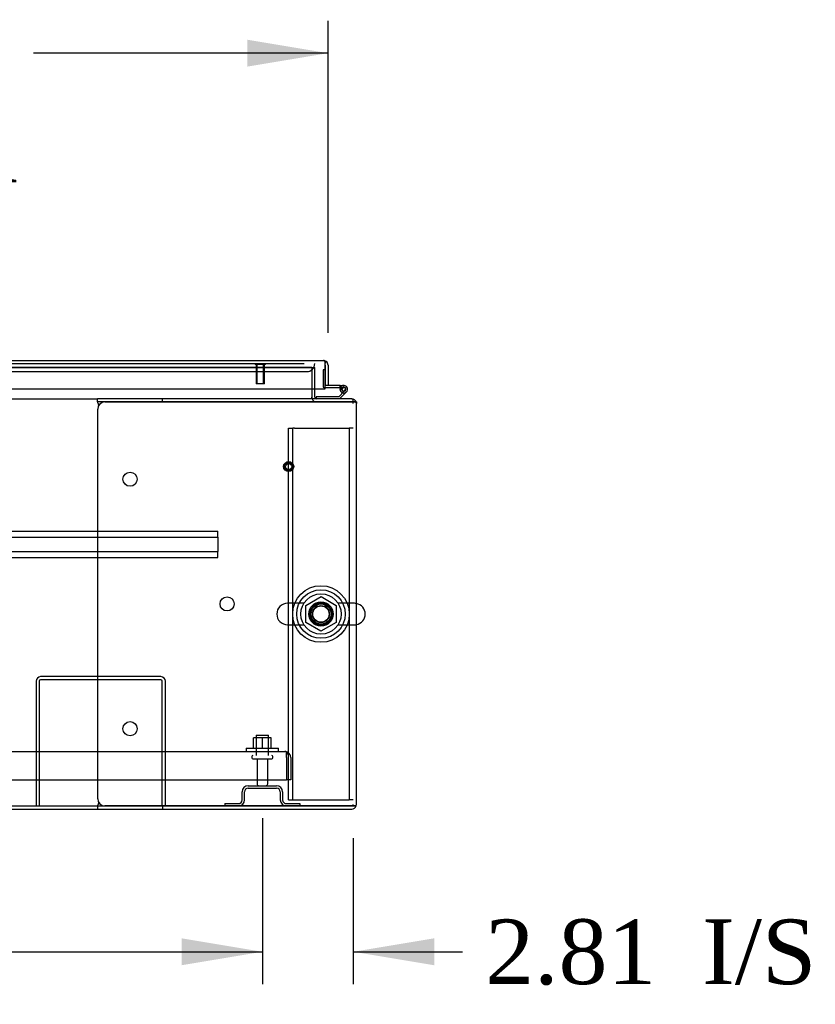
# Model space of a CAD drawing. Header units: inches. Extents: x 2 to 538, y -2 to 358.
# Tile 4 of 38: x 166 to 191, y 35 to 65. Entities that reach past the tile are written whole.
import ezdxf
from ezdxf.enums import TextEntityAlignment as Align
from ezdxf.lldxf.tags import DXFTag

# ---------------------------------------------------------------- set-up
doc = ezdxf.new("R2010")
doc.units = ezdxf.units.IN
doc.header["$MEASUREMENT"] = 0
for name, color, linetype in [('COM43134', 7, 'Continuous'), ('COM50669', 7, 'Continuous'), ('COM50677', 7, 'Continuous'), ('COM52167-15', 7, 'Continuous'), ('COM54746-68', 7, 'Continuous'), ('COM54926', 7, 'Continuous'), ('COM55738-23', 7, 'Continuous'), ('COM70110-2', 7, 'Continuous'), ('COM70218', 7, 'Continuous'), ('COM70220', 7, 'Continuous'), ('COM71188-5', 7, 'Continuous'), ('COM71190-2', 7, 'Continuous'), ('Default', 7, 'Continuous'), ('NTS166105', 7, 'Continuous'), ('NTS18024', 7, 'Continuous'), ('SCS86414', 7, 'Continuous'), ('STD26089', 7, 'Continuous'), ('STD26258', 7, 'Continuous'), ('WAF25059', 7, 'Continuous'), ('WAF25377', 7, 'Continuous'), ('WAM254785', 7, 'Continuous')]:
    doc.layers.add(name, color=color, linetype=linetype)
doc.styles.add('SEACAD_Times_New_Roman', font='times.ttf')
tags = doc.linetypes.add('HIDDEN2', pattern=[0.1875, 0.125, -0.0625]).pattern_tags.tags
tags[6:7] = [DXFTag(74, 4), DXFTag(75, 0), DXFTag(340, '0'), DXFTag(46, 0.0), DXFTag(50, 0.0), DXFTag(44, 0.0), DXFTag(45, 0.0)]
tags[4:5] = [DXFTag(74, 4), DXFTag(75, 0), DXFTag(340, '0'), DXFTag(46, 0.0), DXFTag(50, 0.0), DXFTag(44, 0.0), DXFTag(45, 0.0)]
doc.dimstyles.new('HAMMOND_(STH_-_540x360)', dxfattribs={"dimtxt": 2, "dimasz": 2.5, "dimexe": 1, "dimexo": 1, "dimgap": 0.5, "dimtad": 0, "dimtih": 1, "dimtoh": 1, "dimzin": 0, "dimdsep": 46, "dimtxsty": 'SEACAD_Times_New_Roman', "dimblk1": '_SE_FILLED', "dimblk2": '_SE_FILLED', "dimsah": 1, "dimcen": 1, "dimadec": 0, "dimazin": 0, "dimtfac": 0.8, "dimtofl": 0, "dimtmove": 0, "dimatfit": 3, "dimfxl": 0, "dimtolj": 1, "dimtzin": 0, "dimarcsym": 0})

# ---------------------------------------------------------------- blocks, each defined once
blk = doc.blocks.new('SE1')
at = {"layer": 'COM43134', "color": 7, "linetype": 'HIDDEN2'}
for p, q in [((118.539, 42.805), (174.169, 42.805)), ((174.169, 42.805), (174.169, 42.805)), ((174.169, 42.805), (174.169, 42.805)), ((174.169, 42.805), (174.169, 42.805)), ((174.229, 42.62), (174.229, 42.769)), ((174.229, 42.702), (174.278, 42.769)), ((174.229, 42.62), (174.229, 42.702)), ((174.229, 42.62), (174.229, 41.93)), ((174.229, 42.62), (174.229, 42.62)), ((174.229, 42.62), (174.229, 41.93)), ((174.354, 42.62), (174.354, 41.93)), ((118.479, 41.93), (174.229, 41.93)), ((174.354, 41.93), (174.229, 41.93))]:
    blk.add_line(p, q, dxfattribs=at)
for start, end in [(89.9411, 90), (53.806, 89.8792), (0, 53.806)]:
    blk.add_arc((174.169, 42.62), 0.185, start, end, dxfattribs=at)
blk.add_open_spline([(174.229, 42.769), (174.219, 42.78), (174.209, 42.789), (174.194, 42.799), (174.189, 42.801), (174.179, 42.804), (174.174, 42.805), (174.169, 42.805)], degree=3, knots=[0, 0, 0, 0, 0.5, 0.5, 0.75, 0.75, 1, 1, 1, 1], dxfattribs=at)
at = {"layer": 'COM50669', "color": 7, "linetype": 'HIDDEN2'}
for p, q in [((170.336, 45.118), (166.622, 45.118)), ((166.479, 44.975), (166.479, 41.118)), ((166.574, 44.975), (166.574, 41.118)), ((170.336, 45.023), (166.622, 45.023)), ((170.384, 41.118), (170.384, 44.975)), ((170.479, 41.118), (170.479, 44.975))]:
    blk.add_line(p, q, dxfattribs=at)
for centre, radius, start, end in [((166.622, 44.975), 0.143, 90, 180), ((170.336, 44.975), 0.143, 0, 90), ((166.622, 44.975), 0.048, 90, 180), ((170.336, 44.975), 0.048, 0, 90)]:
    blk.add_arc(centre, radius, start, end, dxfattribs=at)
at = {"layer": 'COM50677', "color": 7, "linetype": 'HIDDEN2'}
for p, q in [((174.29, 52.805), (174.415, 52.805)), ((174.29, 41.305), (174.29, 52.805)), ((174.415, 41.305), (174.415, 52.805)), ((174.475, 52.805), (174.415, 52.805)), ((174.475, 52.805), (176.105, 52.805)), ((176.105, 52.805), (176.165, 52.805)), ((176.165, 52.805), (176.165, 41.305)), ((176.29, 52.805), (176.165, 52.805)), ((174.29, 41.305), (174.415, 41.305)), ((174.415, 41.305), (174.475, 41.305)), ((174.475, 41.305), (176.105, 41.305)), ((176.105, 41.305), (176.165, 41.305)), ((176.29, 41.305), (176.165, 41.305))]:
    blk.add_line(p, q, dxfattribs=at)
blk.add_circle((175.29, 47.055), 0.375, dxfattribs=at)
at = {"layer": 'COM52167-15', "color": 7, "linetype": 'Continuous'}
for p, q in [((147.653, 54.898), (175.367, 54.898)), ((175.367, 54.898), (175.367, 54.898)), ((175.368, 54.898), (175.367, 54.898)), ((175.367, 54.898), (175.367, 54.898)), ((175.415, 54.755), (175.415, 54.868)), ((175.415, 54.817), (175.454, 54.868)), ((175.415, 54.755), (175.415, 54.817)), ((175.415, 54.023), (175.415, 54.755)), ((175.415, 54.755), (175.415, 54.755)), ((175.415, 54.755), (175.415, 54.128)), ((175.51, 54.755), (175.51, 54.128)), ((147.605, 54.023), (175.415, 54.023)), ((175.51, 54.128), (175.415, 54.128))]:
    blk.add_line(p, q, dxfattribs=at)
for start, end in [(89.9238, 90), (52.4964, 89.8439), (0, 52.4964)]:
    blk.add_arc((175.367, 54.755), 0.143, start, end, dxfattribs=at)
blk.add_open_spline([(175.415, 54.868), (175.407, 54.878), (175.399, 54.885), (175.387, 54.893), (175.383, 54.894), (175.375, 54.897), (175.371, 54.898), (175.367, 54.898)], degree=3, knots=[0, 0, 0, 0, 0.5, 0.5, 0.75, 0.75, 1, 1, 1, 1], dxfattribs=at)
at = {"layer": 'COM54746-68', "color": 7, "linetype": 'HIDDEN2'}
for p, q in [((175.353, 54.613), (175.353, 54.089)), ((175.415, 54.613), (175.353, 54.613)), ((175.378, 54.064), (175.415, 54.064)), ((175.94, 54.014), (175.879, 54.019)), ((175.892, 54.064), (175.995, 54.064)), ((175.933, 54.009), (175.94, 54.009)), ((176.031, 53.967), (176.01, 53.946)), ((175.143, 53.712), (175.143, 53.711))]:
    blk.add_line(p, q, dxfattribs=at)
at = {"layer": 'COM54746-68', "color": 7, "linetype": 'Continuous'}
for p, q in [((175.415, 54.613), (175.415, 54.613)), ((175.415, 54.126), (175.415, 54.128)), ((175.879, 54.126), (175.415, 54.126)), ((175.415, 54.064), (175.879, 54.064)), ((176.01, 53.946), (175.837, 53.773)), ((175.863, 53.711), (176.074, 53.922)), ((175.878, 54.009), (175.933, 54.009)), ((175.879, 54.064), (175.879, 54.126)), ((175.879, 54.126), (175.995, 54.126)), ((175.879, 54.064), (175.892, 54.064)), ((175.933, 54.021), (175.933, 53.996)), ((176.008, 54.071), (175.983, 54.071)), ((175.983, 53.946), (176.008, 53.946)), ((176.058, 53.996), (176.058, 54.021)), ((175.143, 53.773), (175.143, 53.712)), ((175.837, 53.773), (175.143, 53.773))]:
    blk.add_line(p, q, dxfattribs=at)
at = {"layer": 'COM54746-68', "color": 7, "linetype": 'HIDDEN2'}
for centre, radius, start, end in [((175.378, 54.089), 0.025, 180, 270), ((175.995, 54.009), 0.055, 311.1959, 180), ((175.995, 54.009), 0.055, 180, 311.1959), ((175.995, 54.009), 0.117, 252.9726, 312.392)]:
    blk.add_arc(centre, radius, start, end, dxfattribs=at)
at = {"layer": 'COM54746-68', "color": 7, "linetype": 'Continuous'}
for centre, radius, start, end in [((175.995, 54.009), 0.117, 312.392, 180), ((175.995, 54.009), 0.117, 180, 252.9726), ((175.983, 54.021), 0.05, 90, 180), ((175.983, 53.996), 0.05, 180, 270), ((176.008, 54.021), 0.05, 0, 90), ((176.008, 53.996), 0.05, 270, 0)]:
    blk.add_arc(centre, radius, start, end, dxfattribs=at)
at = {"layer": 'COM54926', "color": 7, "linetype": 'Continuous'}
for p, q in [((168.385, 53.616), (168.385, 53.711)), ((170.385, 53.711), (168.385, 53.711)), ((168.385, 53.616), (168.385, 53.606)), ((170.385, 53.616), (168.385, 53.616)), ((168.606, 53.616), (176.242, 53.616)), ((170.385, 53.616), (170.385, 53.711)), ((176.242, 53.711), (170.385, 53.711)), ((176.242, 53.616), (170.385, 53.616)), ((176.377, 53.616), (176.242, 53.616)), ((176.242, 53.616), (176.242, 53.616)), ((176.242, 53.616), (176.377, 53.616)), ((168.386, 41.338), (168.386, 53.396)), ((168.396, 53.568), (168.41, 53.495)), ((176.385, 41.166), (176.385, 53.568)), ((168.385, 41.128), (168.385, 41.118)), ((168.41, 41.238), (168.396, 41.166)), ((168.385, 41.118), (168.385, 41.023)), ((168.385, 41.118), (170.385, 41.118)), ((168.385, 41.023), (170.385, 41.023)), ((176.242, 41.118), (168.606, 41.118)), ((170.385, 41.118), (170.385, 41.023)), ((170.385, 41.118), (176.242, 41.118)), ((170.385, 41.023), (176.242, 41.023)), ((176.377, 41.118), (176.242, 41.118)), ((176.242, 41.118), (176.242, 41.118)), ((176.242, 41.118), (176.377, 41.118))]:
    blk.add_line(p, q, dxfattribs=at)
for centre in [(169.386, 51.226), (172.386, 47.367), (169.386, 43.508)]:
    blk.add_circle(centre, 0.218, dxfattribs=at)
for centre, radius, start, end in [((168.606, 53.396), 0.22, 90, 180), ((176.242, 53.568), 0.143, 19.6129, 90), ((176.242, 53.568), 0.143, 0, 19.6129), ((168.078, 53.498), 0.326, 12.3258, 19.284), ((168.078, 41.235), 0.326, 340.716, 347.6742), ((168.606, 41.338), 0.22, 180, 270), ((176.242, 41.166), 0.143, 340.3871, 0), ((176.242, 41.166), 0.143, 270, 340.3871)]:
    blk.add_arc(centre, radius, start, end, dxfattribs=at)
for centre, start_param, end_param in [((176.242, 53.568), 3.141593, 3.483903), ((176.242, 41.166), 2.799282, 3.141593)]:
    blk.add_ellipse(centre, major_axis=(-0.143, 0), ratio=0.99836, start_param=start_param, end_param=end_param, dxfattribs=at)
at = {"layer": 'COM55738-23', "color": 7, "linetype": 'HIDDEN2'}
for p, q in [((173.041, 41.743), (173.916, 41.743)), ((172.854, 41.305), (172.854, 41.555)), ((172.926, 41.305), (172.926, 41.555)), ((173.041, 41.671), (173.916, 41.671)), ((174.032, 41.555), (174.032, 41.305)), ((174.104, 41.555), (174.104, 41.305)), ((172.316, 41.19), (172.738, 41.19)), ((172.316, 41.19), (172.316, 41.118)), ((174.219, 41.19), (174.641, 41.19)), ((174.641, 41.19), (174.641, 41.118))]:
    blk.add_line(p, q, dxfattribs=at)
for centre, radius, start, end in [((173.041, 41.555), 0.188, 90, 180), ((173.916, 41.555), 0.188, 0, 90), ((173.041, 41.555), 0.116, 90, 180), ((173.916, 41.555), 0.116, 0, 90), ((172.738, 41.305), 0.187, 270, 0), ((172.738, 41.305), 0.116, 270, 0), ((174.219, 41.305), 0.188, 180, 270), ((174.219, 41.305), 0.116, 180, 270)]:
    blk.add_arc(centre, radius, start, end, dxfattribs=at)
at = {"layer": 'COM70110-2', "color": 7, "linetype": 'HIDDEN2'}
for q in [(147.971, 54.679), (175.01, 54.678)]:
    blk.add_line((175.01, 54.679), q, dxfattribs=at)
blk.add_circle((175.29, 47.055), 0.344, dxfattribs=at)
at = {"layer": 'COM70218', "color": 7, "linetype": 'HIDDEN2'}
for p, q in [((120.604, 49.616), (172.104, 49.616)), ((120.604, 49.428), (172.104, 49.428)), ((172.104, 49.573), (172.104, 49.616)), ((172.104, 49.471), (172.104, 49.573)), ((172.104, 49.428), (172.104, 49.471)), ((172.104, 49.428), (172.104, 48.991)), ((120.604, 48.991), (172.104, 48.991)), ((120.604, 48.803), (172.104, 48.803)), ((172.104, 48.948), (172.104, 48.991)), ((172.104, 48.846), (172.104, 48.948)), ((172.104, 48.803), (172.104, 48.846))]:
    blk.add_line(p, q, dxfattribs=at)
at = {"layer": 'COM70220', "color": 7, "linetype": 'HIDDEN2'}
for p, q in [((148.421, 54.803), (174.599, 54.803)), ((148.421, 54.553), (174.599, 54.553)), ((174.599, 54.803), (174.767, 54.803)), ((174.599, 54.553), (174.849, 54.553))]:
    blk.add_line(p, q, dxfattribs=at)
blk.add_arc((174.849, 54.803), 0.25, 270, 0, dxfattribs=at)
at = {"layer": 'COM71188-5', "color": 7, "linetype": 'HIDDEN2'}
for p, q in [((175.01, 54.678), (175.105, 54.678)), ((175.105, 54.023), (175.105, 54.678)), ((176.385, 53.616), (176.377, 53.616))]:
    blk.add_line(p, q, dxfattribs=at)
at = {"layer": 'COM71188-5', "color": 7, "linetype": 'Continuous'}
for p, q in [((175.105, 53.759), (175.105, 54.023)), ((176.385, 53.616), (176.385, 53.568)), ((124.322, 41.023), (168.385, 41.023))]:
    blk.add_line(p, q, dxfattribs=at)
for radius, end in [(0.143, 199.6129), (0.048, 270)]:
    blk.add_arc((175.153, 53.759), radius, 180, end, dxfattribs=at)
at = {"layer": 'COM71188-5', "color": 7, "linetype": 'HIDDEN2'}
blk.add_arc((175.153, 53.759), 0.143, 199.6129, 270, dxfattribs=at)
at = {"layer": 'COM71190-2', "color": 7, "linetype": 'HIDDEN2'}
for p, q in [((147.971, 54.678), (175.01, 54.678)), ((175.01, 54.678), (175.01, 54.023)), ((176.242, 53.711), (176.29, 53.711)), ((176.29, 53.568), (176.29, 53.702)), ((176.29, 41.118), (176.29, 41.166))]:
    blk.add_line(p, q, dxfattribs=at)
at = {"layer": 'COM71190-2', "color": 7, "linetype": 'Continuous'}
for p, q in [((175.01, 54.023), (175.01, 53.759)), ((124.322, 53.711), (168.385, 53.711)), ((175.01, 53.711), (175.01, 53.759)), ((176.29, 53.702), (176.29, 53.711)), ((124.322, 41.118), (168.385, 41.118))]:
    blk.add_line(p, q, dxfattribs=at)
at = {"layer": 'NTS166105', "color": 7, "linetype": 'HIDDEN2'}
for p, q in [((173.478, 43.221), (173.203, 43.221)), ((173.203, 42.901), (173.203, 43.221)), ((173.753, 43.221), (173.478, 43.221)), ((173.478, 42.901), (173.478, 43.221)), ((173.753, 42.901), (173.753, 43.221))]:
    blk.add_line(p, q, dxfattribs=at)
at = {"layer": 'NTS18024', "color": 7, "linetype": 'HIDDEN2'}
for p, q in [((174.825, 47.318), (175.295, 47.593)), ((175.295, 47.593), (175.755, 47.318)), ((174.825, 46.792), (174.825, 47.318)), ((175.755, 47.318), (175.755, 46.792)), ((175.29, 46.52), (174.825, 46.792)), ((175.755, 46.792), (175.29, 46.52))]:
    blk.add_line(p, q, dxfattribs=at)
blk.add_circle((175.29, 47.055), 0.263, dxfattribs=at)
at = {"layer": 'SCS86414', "color": 7, "linetype": 'HIDDEN2'}
for p, q in [((174.76, 47.387), (174.255, 47.387)), ((176.326, 47.387), (175.82, 47.387)), ((174.255, 46.724), (174.76, 46.724)), ((175.82, 46.724), (176.326, 46.724))]:
    blk.add_line(p, q, dxfattribs=at)
for radius in [0.625, 0.312, 0.252]:
    blk.add_circle((175.29, 47.055), radius, dxfattribs=at)
for centre, start, end in [((174.255, 47.055), 90, 270), ((176.326, 47.055), 79.6868, 90), ((176.326, 47.055), 270, 280.3132)]:
    blk.add_arc(centre, 0.331, start, end, dxfattribs=at)
at = {"layer": 'SCS86414', "color": 7, "linetype": 'Continuous'}
blk.add_arc((176.326, 47.055), 0.331, 280.3132, 79.6868, dxfattribs=at)
at = {"layer": 'STD26089', "color": 7, "linetype": 'HIDDEN2'}
for p, q in [((173.291, 43.305), (173.666, 43.305)), ((173.291, 43.305), (173.291, 42.68)), ((173.666, 42.68), (173.666, 43.305)), ((173.154, 42.65), (173.154, 42.61)), ((173.804, 42.61), (173.804, 42.65)), ((173.184, 42.58), (173.774, 42.58)), ((173.313, 42.58), (173.313, 41.803)), ((173.645, 41.803), (173.645, 42.58))]:
    blk.add_line(p, q, dxfattribs=at)
for centre, radius, start, end in [((173.184, 42.65), 0.03, 90, 180), ((173.774, 42.65), 0.03, 0, 90), ((173.184, 42.61), 0.03, 180, 270), ((173.774, 42.61), 0.03, 270, 0), ((173.373, 41.803), 0.06, 180, 270), ((173.585, 41.803), 0.06, 270, 0)]:
    blk.add_arc(centre, radius, start, end, dxfattribs=at)
at = {"layer": 'STD26258', "color": 7, "linetype": 'HIDDEN2'}
for p, q in [((173.259, 54.803), (173.259, 54.771)), ((173.571, 54.771), (173.259, 54.771)), ((173.29, 54.771), (173.29, 54.178)), ((173.321, 54.178), (173.321, 54.771)), ((173.51, 54.178), (173.51, 54.771)), ((173.54, 54.178), (173.54, 54.771)), ((173.571, 54.771), (173.571, 54.803)), ((173.54, 54.178), (173.29, 54.178))]:
    blk.add_line(p, q, dxfattribs=at)
for radius in [0.156, 0.125, 0.0944]:
    blk.add_circle((174.29, 51.616), radius, dxfattribs=at)
at = {"layer": 'WAF25059', "color": 7, "linetype": 'HIDDEN2'}
for p, q in [((172.979, 42.901), (173.979, 42.901)), ((172.979, 42.901), (172.979, 42.805)), ((173.979, 42.805), (173.979, 42.901))]:
    blk.add_line(p, q, dxfattribs=at)
at = {"layer": 'WAF25377', "color": 7, "linetype": 'HIDDEN2'}
for radius in [0.875, 0.34]:
    blk.add_circle((175.29, 47.055), radius, dxfattribs=at)
at = {"layer": 'WAM254785', "color": 7, "linetype": 'HIDDEN2'}
for radius in [0.75, 0.312]:
    blk.add_circle((175.29, 47.055), radius, dxfattribs=at)
blk = doc.blocks.new('DMBLK3452')
at = {"layer": 'Default', "linetype": 'Continuous'}
for points in [[(150.01, 64.822), (147.51, 64.405), (150.01, 63.988)], [(173.01, 64.822), (173.01, 63.988), (175.51, 64.405)]]:
    blk.add_hatch(color=7, dxfattribs=at).paths.add_polyline_path(points)
at = {"layer": 'Default', "color": 7, "linetype": 'Continuous'}
for p, q in [((147.51, 55.755), (147.51, 65.405)), ((175.51, 55.755), (175.51, 65.405)), ((156.616, 64.405), (147.51, 64.405)), ((175.51, 64.405), (166.405, 64.405))]:
    blk.add_line(p, q, dxfattribs=at)
at = {"layer": 'Default', "color": 7, "linetype": 'Continuous', "style": 'SEACAD_Times_New_Roman'}
for s, p in [('28.00', (158.098, 65.405)), ('DOOR', (157.316, 62.405)), ('TYP', (158.714, 59.405))]:
    blk.add_text(s, height=2, dxfattribs=at).set_placement(p, align=Align.TOP_LEFT)
blk = doc.blocks.new('_SE_FILLED')
at = {"color": 0}
blk.add_line((0, 0), (-1, 0), dxfattribs=at)
blk.add_solid([(0, 0), (-1, -0.1665), (-1, 0.1665), (0, 0)], dxfattribs=at)
blk = doc.blocks.new('DMBLK3458')
at = {"layer": 'Default', "linetype": 'Continuous'}
for points in [[(148.854, 36.19), (148.854, 37.024), (146.354, 36.607)], [(170.979, 36.19), (173.479, 36.607), (170.979, 37.024)]]:
    blk.add_hatch(color=7, dxfattribs=at).paths.add_polyline_path(points)
at = {"layer": 'Default', "color": 7, "linetype": 'Continuous'}
for p, q in [((146.354, 41.58), (146.354, 35.607)), ((173.479, 40.671), (173.479, 35.607)), ((146.354, 36.607), (155.804, 36.607)), ((164.029, 36.607), (173.479, 36.607))]:
    blk.add_line(p, q, dxfattribs=at)
at = {"layer": 'Default', "color": 7, "linetype": 'Continuous', "style": 'SEACAD_Times_New_Roman'}
blk.add_text('27.13', height=2, dxfattribs=at).set_placement((156.504, 37.607), align=Align.TOP_LEFT)
blk = doc.blocks.new('DMBLK3459')
at = {"layer": 'Default', "linetype": 'Continuous'}
for points in [[(170.979, 36.19), (173.479, 36.607), (170.979, 37.024)], [(178.79, 36.19), (178.79, 37.024), (176.29, 36.607)]]:
    blk.add_hatch(color=7, dxfattribs=at).paths.add_polyline_path(points)
at = {"layer": 'Default', "color": 7, "linetype": 'Continuous'}
for p, q in [((173.479, 40.743), (173.479, 35.607)), ((176.29, 40.118), (176.29, 35.607)), ((168.479, 36.607), (173.479, 36.607)), ((176.29, 36.607), (178.671, 36.607)), ((178.671, 36.607), (179.671, 36.607))]:
    blk.add_line(p, q, dxfattribs=at)
at = {"layer": 'Default', "color": 7, "linetype": 'Continuous', "style": 'SEACAD_Times_New_Roman'}
for s, p in [('I/S', (187.08, 37.607)), ('2.81', (180.371, 37.607))]:
    blk.add_text(s, height=2, dxfattribs=at).set_placement(p, align=Align.TOP_LEFT)

msp = doc.modelspace()

# ---------------------------------------------------------------- block references
at = {"layer": 'Default'}
msp.add_blockref('SE1', (0, 0), dxfattribs=at)

# ---------------------------------------------------------------- dimensions: what is measured, and where the dimension line sits
at = {"layer": 'Default', "color": 7, "linetype": 'Continuous'}
for base, p1, p2, text, picture, middle in [((147.51, 64.405), (175.51, 54.755), (147.51, 54.755), '\\A1;<>\\PDOOR\\XTYP', 'DMBLK3452', (161.51, 64.405)), ((173.479, 36.6069), (146.3537, 42.5797), (173.479, 41.6707), '\\A1;<>', 'DMBLK3458', (159.9163, 36.6069))]:
    dim = msp.add_linear_dim(base=base, p1=p1, p2=p2, text=text, dimstyle='HAMMOND_(STH_-_540x360)', dxfattribs=at)
    dim.commit()
    dim.dimension.update_dxf_attribs({"geometry": picture, "text_midpoint": middle, "dimtype": 160})
dim = msp.add_linear_dim(base=(176.29, 36.607), p1=(173.479, 41.743), p2=(176.29, 41.118), text='\\A1;<> I/S', dimstyle='HAMMOND_(STH_-_540x360)', override={"dimtmove": 1}, dxfattribs=at)
dim.commit()
dim.dimension.update_dxf_attribs({"geometry": 'DMBLK3459', "text_midpoint": (179.671, 36.607), "dimtype": 160})

doc.saveas('drawing.dxf')
